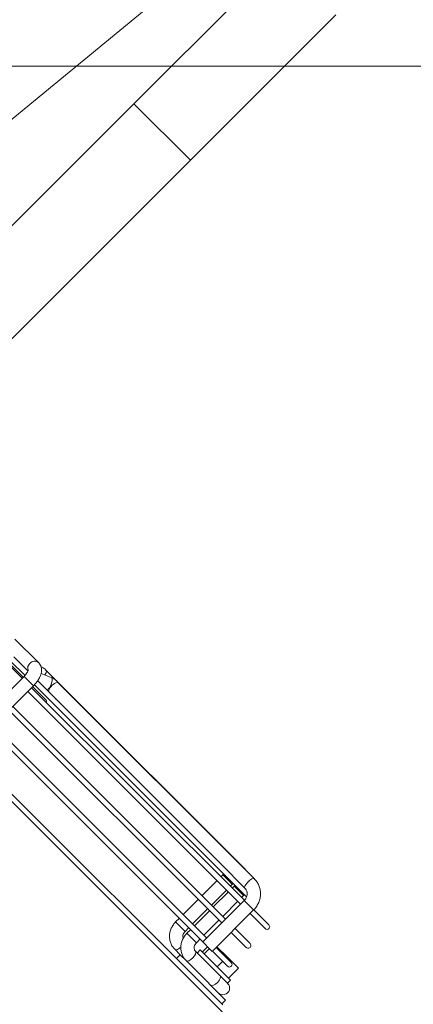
# Model space of a CAD drawing. Header units: millimetres. Extents: x 4946 to 18537, y -10559 to 785.
# Tile 49 of 79: x 7856 to 7868, y -730 to -698. Entities that reach past the tile are written whole.
import ezdxf

# ---------------------------------------------------------------- set-up
doc = ezdxf.new("R2010")
doc.units = ezdxf.units.MM
doc.layers.add('mm_went_opis', color=7, linetype='Continuous', lineweight=15)
doc.layers.add('PG_WYMIARY', color=1, linetype='Continuous', lineweight=18)
doc.styles.add('BIKWYM', font='BIKROMSW.SHX', dxfattribs={"width": 0.8})
doc.dimstyles.new('BA_KR_50', dxfattribs={"dimscale": 0.5, "dimtxt": 25, "dimasz": 1.666667, "dimexe": 24, "dimexo": 0, "dimgap": 0, "dimtad": 0, "dimdec": 1, "dimrnd": 0.5, "dimzin": 9, "dimdsep": 46, "dimtxsty": 'BIKWYM', "dimblk": 'WYM-KR', "dimcen": 0, "dimdle": 20, "dimclrd": 256, "dimclre": 256, "dimclrt": 7, "dimadec": 0, "dimazin": 0, "dimtfac": 0.033333, "dimtdec": 1, "dimtmove": 0, "dimatfit": 3, "dimldrblk": 'WYM-KR', "dimfxl": 40, "dimfxlon": 1, "dimtvp": 0.8, "dimtolj": 1, "dimarcsym": 0})

# ---------------------------------------------------------------- blocks, each defined once
blk = doc.blocks.new('W_Gorny')
at = {"color": 7, "linetype": 'Continuous', "lineweight": 13}
for p, q in [((143.801, 244.007), (143.801, 251.724)), ((146.801, 244.007), (146.801, 251.724)), ((146.801, 244.007), (143.801, 244.007)), ((143.801, 230.641), (143.801, 244.007)), ((146.801, 230.641), (146.801, 244.007)), ((156.135, 226.624), (154.871, 226.624)), ((156.846, 226.567), (156.476, 226.402)), ((157.116, 226.624), (156.515, 226.624)), ((167.05, 226.624), (157.116, 226.624)), ((157.116, 226.624), (157.155, 226.608)), ((167.586, 226.614), (157.174, 226.614)), ((167.148, 226.614), (167.05, 226.624)), ((167.05, 226.624), (167.08, 226.614)), ((155.787, 226.124), (155.318, 226.124)), ((155.787, 226.124), (156.058, 226.124)), ((166.905, 226.124), (156.584, 226.124)), ((157.143, 226.132), (157.117, 226.124)), ((166.967, 226.114), (167.586, 226.114)), ((156.1, 225.832), (155.335, 225.832)), ((156.1, 225.774), (155.335, 225.774)), ((155.336, 225.924), (156.105, 225.924)), ((156.1, 225.874), (156.1, 223.814)), ((156.1, 225.874), (156.124, 225.874)), ((156.124, 225.874), (156.6, 225.874)), ((156.599, 225.909), (156.633, 225.924)), ((156.6, 223.814), (156.6, 225.874)), ((157.295, 225.832), (156.6, 225.832)), ((167.915, 225.774), (156.6, 225.774)), ((156.605, 225.924), (167.871, 225.924)), ((166.65, 225.874), (166.65, 225.774)), ((166.65, 225.874), (167.007, 225.874)), ((167.007, 225.874), (167.15, 225.874)), ((167.15, 225.874), (167.147, 225.924)), ((167.15, 225.774), (167.15, 225.874)), ((167.251, 225.874), (167.251, 225.774)), ((167.751, 225.874), (167.251, 225.874)), ((167.751, 225.874), (167.748, 225.924)), ((167.751, 225.774), (167.751, 225.874)), ((167.902, 225.764), (167.902, 223.564)), ((167.902, 225.764), (168.259, 225.764)), ((168.259, 225.764), (168.402, 225.764)), ((168.402, 223.564), (168.402, 225.764)), ((169.201, 225.774), (168.417, 225.774)), ((156.6, 225.574), (167.902, 225.574)), ((166.65, 225.574), (166.65, 224.774)), ((167.15, 224.774), (167.15, 225.574)), ((167.251, 225.574), (167.251, 224.774)), ((167.751, 224.774), (167.751, 225.574)), ((168.402, 225.574), (169.201, 225.574)), ((167.902, 224.774), (156.6, 224.774)), ((156.6, 224.574), (167.902, 224.574)), ((166.65, 224.574), (166.65, 223.774)), ((167.15, 223.774), (167.15, 224.574)), ((167.251, 224.574), (167.251, 223.774)), ((167.751, 223.774), (167.751, 224.574)), ((169.201, 224.774), (168.402, 224.774)), ((168.402, 224.574), (169.201, 224.574)), ((167.902, 223.774), (157.246, 223.774)), ((157.246, 223.574), (167.902, 223.574)), ((166.65, 223.574), (166.65, 223.374)), ((167.15, 223.374), (167.15, 223.574)), ((167.251, 223.574), (167.251, 223.374)), ((167.751, 223.374), (167.751, 223.574)), ((167.902, 223.564), (168.259, 223.564)), ((168.155, 223.564), (168.155, 223.284)), ((168.253, 223.564), (168.253, 223.284)), ((168.259, 223.564), (168.402, 223.564)), ((168.402, 223.814), (168.946, 223.814)), ((169.201, 223.774), (168.402, 223.774)), ((168.402, 223.574), (169.201, 223.574)), ((168.946, 223.814), (168.946, 223.774)), ((168.946, 223.814), (169.542, 223.814)), ((168.946, 223.574), (168.946, 223.284)), ((169.542, 223.814), (169.542, 223.284)), ((166.65, 223.374), (167.007, 223.374)), ((167.007, 223.374), (167.15, 223.374)), ((167.751, 223.374), (167.251, 223.374)), ((168.799, 223.124), (167.953, 223.124)), ((168.048, 223.284), (168.048, 223.124)), ((169.648, 223.284), (168.048, 223.284)), ((169.639, 223.124), (168.799, 223.124)), ((169.661, 223.124), (169.639, 223.124)), ((169.648, 223.124), (169.648, 223.284)), ((158.412, 222.424), (170.101, 222.424)), ((167.351, 222.624), (167.648, 222.624)), ((167.648, 222.624), (167.648, 222.424)), ((167.953, 222.624), (167.648, 222.624)), ((167.953, 222.624), (168.269, 222.624)), ((170.048, 222.624), (168.269, 222.624)), ((170.048, 222.424), (170.048, 222.624)), ((170.301, 222.224), (158.518, 222.224))]:
    blk.add_line(p, q, dxfattribs=at)
at = {"color": 7, "linetype": 'Continuous', "lineweight": 13, "flags": 128}
for points in [[(156.615, 226.464), (156.614, 226.47), (156.591, 226.551), (156.556, 226.605), (156.515, 226.624), (156.515, 226.624)], [(156.846, 226.567), (156.863, 226.57), (156.911, 226.553), (156.964, 226.502), (157.014, 226.427), (157.055, 226.338), (157.079, 226.249), (157.083, 226.174), (157.067, 226.124)], [(157.115, 226.541), (157.142, 226.595), (157.174, 226.614)], [(167.586, 226.114), (167.554, 226.133), (167.527, 226.188), (167.509, 226.269), (167.503, 226.364), (167.509, 226.46), (167.527, 226.541)], [(167.527, 226.541), (167.554, 226.595), (167.586, 226.614)], [(167.953, 223.124), (167.994, 223.105), (168.029, 223.051), (168.052, 222.97), (168.06, 222.874), (168.052, 222.779), (168.029, 222.698), (167.994, 222.643), (167.953, 222.624), (167.953, 222.624)], [(169.262, 223.124), (169.303, 223.105), (169.338, 223.051), (169.361, 222.97), (169.369, 222.874), (169.361, 222.779), (169.338, 222.698), (169.303, 222.643), (169.262, 222.624), (169.262, 222.624)], [(167.351, 222.624), (167.392, 222.643), (167.427, 222.698), (167.45, 222.779), (167.458, 222.846)]]:
    blk.add_lwpolyline(points, dxfattribs=at)
at = {"color": 7, "linetype": 'Continuous', "lineweight": 13}
for centre, radius, start, end in [((156.143, 226.39), 0.235, 92.028, 183.7471), ((157.544, 226.368), 0.463, 158.0527, 211.7533), ((156.161, 226.369), 0.252, 178.7136, 241.975), ((157.295, 225.732), 0.1, 25.1193, 90), ((169.201, 225.674), 0.1, 270, 90), ((169.201, 224.674), 0.1, 270, 90), ((169.201, 223.674), 0.1, 270, 90), ((169.661, 222.874), 0.25, 270, 90)]:
    blk.add_arc(centre, radius, start, end, dxfattribs=at)
for points, knots in [([(156.6, 225.874), (156.599, 225.901), (156.598, 225.978), (156.583, 226.103), (156.55, 226.245), (156.5, 226.371), (156.436, 226.473), (156.359, 226.55), (156.271, 226.601), (156.193, 226.622), (156.147, 226.624), (156.135, 226.624)], [0, 0, 0, 0, 0.073045, 0.210809, 0.351522, 0.498881, 0.632573, 0.748462, 0.85598, 0.960137, 1, 1, 1, 1]), ([(156.515, 226.624), (156.483, 226.623), (156.407, 226.621), (156.334, 226.598), (156.291, 226.584)], [0, 0, 0, 0, 0.41905, 1, 1, 1, 1]), ([(157.116, 226.624), (157.084, 226.623), (157.004, 226.62), (156.914, 226.595), (156.858, 226.572), (156.846, 226.567)], [0, 0, 0, 0, 0.343702, 0.861185, 1, 1, 1, 1]), ([(168.402, 225.764), (168.401, 225.798), (168.398, 225.886), (168.367, 226.027), (168.304, 226.179), (168.213, 226.317), (168.099, 226.433), (167.965, 226.523), (167.817, 226.585), (167.688, 226.611), (167.611, 226.614), (167.586, 226.614)], [0, 0, 0, 0, 0.075554, 0.199859, 0.324375, 0.448815, 0.573006, 0.696785, 0.820041, 0.942755, 1, 1, 1, 1]), ([(156.043, 226.158), (156.042, 226.158), (156.039, 226.161), (156.05, 226.147), (156.066, 226.109), (156.084, 226.045), (156.097, 225.964), (156.099, 225.904), (156.1, 225.874)], [0, 0, 0, 0, 0.02601, 0.19302, 0.368742, 0.571328, 0.791881, 1, 1, 1, 1]), ([(157.545, 226.115), (157.541, 226.115), (157.534, 226.115), (157.519, 226.119), (157.505, 226.122), (157.493, 226.124), (157.482, 226.125), (157.473, 226.124), (157.465, 226.123), (157.458, 226.12), (157.456, 226.117), (157.457, 226.114), (157.463, 226.115), (157.464, 226.115)], [0, 0, 0, 0, 0.162267, 0.285888, 0.372376, 0.436539, 0.490555, 0.544685, 0.596979, 0.673851, 0.788095, 0.960645, 1, 1, 1, 1]), ([(165.083, 226.114), (165.079, 226.115), (165.072, 226.116), (165.055, 226.119), (165.042, 226.122), (165.029, 226.124), (165.018, 226.125), (165.009, 226.124), (165.002, 226.122), (164.995, 226.119), (164.994, 226.115), (164.999, 226.115), (165.002, 226.114)], [0, 0, 0, 0, 0.18345, 0.298187, 0.38171, 0.443801, 0.50634, 0.559731, 0.613265, 0.697356, 0.82451, 1, 1, 1, 1]), ([(166.967, 226.115), (166.964, 226.115), (166.959, 226.115), (166.945, 226.118), (166.93, 226.122), (166.918, 226.124), (166.907, 226.124), (166.898, 226.124), (166.892, 226.124), (166.89, 226.123), (166.89, 226.123)], [0, 0, 0, 0, 0.224073, 0.450816, 0.601861, 0.713994, 0.806081, 0.898447, 0.985553, 1, 1, 1, 1]), ([(167.586, 226.114), (167.598, 226.114), (167.642, 226.112), (167.715, 226.089), (167.797, 226.032), (167.859, 225.95), (167.896, 225.857), (167.9, 225.793), (167.902, 225.764)], [0, 0, 0, 0, 0.076232, 0.275815, 0.472592, 0.66304, 0.848345, 1, 1, 1, 1]), ([(166.644, 225.924), (166.645, 225.921), (166.65, 225.905), (166.65, 225.888), (166.65, 225.874)], [0, 0, 0, 0, 0.205724, 1, 1, 1, 1]), ([(167.248, 225.916), (167.248, 225.916), (167.252, 225.903), (167.251, 225.888), (167.251, 225.874)], [0, 0, 0, 0, 0.036917, 1, 1, 1, 1]), ([(166.65, 223.374), (166.651, 223.343), (166.654, 223.259), (166.684, 223.126), (166.746, 222.984), (166.835, 222.858), (166.947, 222.754), (167.077, 222.679), (167.214, 222.632), (167.307, 222.627), (167.351, 222.624)], [0, 0, 0, 0, 0.0817871, 0.2154349, 0.3494941, 0.4834788, 0.6169619, 0.7495132, 0.880845, 1, 1, 1, 1]), ([(167.287, 223.141), (167.281, 223.143), (167.256, 223.15), (167.215, 223.187), (167.172, 223.251), (167.152, 223.318), (167.15, 223.361), (167.15, 223.374)], [0, 0, 0, 0, 0.093821, 0.358595, 0.610635, 0.877003, 1, 1, 1, 1]), ([(167.251, 223.374), (167.252, 223.343), (167.255, 223.259), (167.285, 223.126), (167.348, 222.984), (167.437, 222.858), (167.549, 222.754), (167.678, 222.679), (167.815, 222.632), (167.908, 222.627), (167.953, 222.624)], [0, 0, 0, 0, 0.081787, 0.215435, 0.349494, 0.483479, 0.616962, 0.749513, 0.880845, 1, 1, 1, 1]), ([(167.953, 223.124), (167.945, 223.125), (167.917, 223.126), (167.871, 223.142), (167.816, 223.186), (167.774, 223.251), (167.753, 223.318), (167.752, 223.361), (167.751, 223.374)], [0, 0, 0, 0, 0.084433, 0.307489, 0.509832, 0.702444, 0.906005, 1, 1, 1, 1])]:
    blk.add_open_spline(points, degree=3, knots=knots, dxfattribs=at)
blk = doc.blocks.new('WYM-KR')
at = {"color": 7, "linetype": 'ByBlock'}
blk.add_line((6.24, 6.24), (-6.24, -6.24), dxfattribs=at)
at = {"linetype": 'ByBlock'}
blk.add_line((11.52, 0), (-11.52, 0), dxfattribs=at)
blk = doc.blocks.new('*D308')
at = {"layer": 'Defpoints', "color": 0, "transparency": 16777216}
for p in [(7475.048, -697.305), (7885.048, -697.305), (7885.048, -784.376)]:
    blk.add_point(p, dxfattribs=at)
at = {"layer": 'PG_WYMIARY', "lineweight": -2, "transparency": 16777216}
for p, q in [((7475.048, -764.376), (7475.048, -796.376)), ((7885.048, -764.376), (7885.048, -796.376)), ((7475.881, -784.376), (7884.214, -784.376))]:
    blk.add_line(p, q, dxfattribs=at)
at = {"layer": 'PG_WYMIARY', "lineweight": -2, "transparency": 16777216, "xscale": 0.8333333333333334, "yscale": 0.8333333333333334, "zscale": 0.8333333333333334, "rotation": 180}
blk.add_blockref('WYM-KR', (7475.048, -784.376), dxfattribs=at)
at = {"layer": 'PG_WYMIARY', "lineweight": -2, "transparency": 16777216, "xscale": 0.8333333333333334, "yscale": 0.8333333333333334, "zscale": 0.8333333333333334}
blk.add_blockref('WYM-KR', (7885.048, -784.376), dxfattribs=at)
at = {"layer": 'PG_WYMIARY', "color": 7, "transparency": 16777216, "insert": (7680.048, -774.376), "char_height": 12.5, "attachment_point": 5, "style": 'BIKWYM'}
blk.add_mtext('\\A1;410', dxfattribs=at)
blk = doc.blocks.new('*D332')
at = {"layer": 'Defpoints', "color": 0, "transparency": 16777216}
for p in [(7885.048, -657.305), (7792.142, -697.305), (7885.048, -697.305)]:
    blk.add_point(p, dxfattribs=at)
at = {"layer": 'PG_WYMIARY', "lineweight": -2, "transparency": 16777216}
for p, q in [((7812.142, -657.305), (7780.142, -657.305)), ((7792.142, -658.138), (7792.142, -696.472)), ((7812.142, -697.305), (7780.142, -697.305))]:
    blk.add_line(p, q, dxfattribs=at)
at = {"layer": 'PG_WYMIARY', "lineweight": -2, "transparency": 16777216, "xscale": 0.8333333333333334, "yscale": 0.8333333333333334, "zscale": 0.8333333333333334}
for p, rotation in [((7792.142, -657.305), 90), ((7792.142, -697.305), 270)]:
    blk.add_blockref('WYM-KR', p, dxfattribs=dict(at, rotation=rotation))
at = {"layer": 'PG_WYMIARY', "color": 7, "transparency": 16777216, "insert": (7782.142, -677.305), "char_height": 12.5, "attachment_point": 5, "rotation": 90, "style": 'BIKWYM'}
blk.add_mtext('\\A1;40', dxfattribs=at)
blk = doc.blocks.new('*D333')
at = {"layer": 'Defpoints', "color": 0, "transparency": 16777216}
for p in [(7885.048, -697.305), (7792.142, -1257.305), (7885.048, -1257.305)]:
    blk.add_point(p, dxfattribs=at)
at = {"layer": 'PG_WYMIARY', "lineweight": -2, "transparency": 16777216}
for p, q in [((7812.142, -697.305), (7780.142, -697.305)), ((7792.142, -698.138), (7792.142, -1256.472)), ((7812.142, -1257.305), (7780.142, -1257.305))]:
    blk.add_line(p, q, dxfattribs=at)
at = {"layer": 'PG_WYMIARY', "lineweight": -2, "transparency": 16777216, "xscale": 0.8333333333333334, "yscale": 0.8333333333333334, "zscale": 0.8333333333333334}
for p, rotation in [((7792.142, -697.305), 90), ((7792.142, -1257.305), 270)]:
    blk.add_blockref('WYM-KR', p, dxfattribs=dict(at, rotation=rotation))
at = {"layer": 'PG_WYMIARY', "color": 7, "transparency": 16777216, "insert": (7782.142, -977.305), "char_height": 12.5, "attachment_point": 5, "rotation": 90, "style": 'BIKWYM'}
blk.add_mtext('\\A1;560', dxfattribs=at)

msp = doc.modelspace()

# ---------------------------------------------------------------- linework, layer by layer
at = {"layer": 'Defpoints', "color": 6, "lineweight": 18}
for points in [[(7046.25, 785.157), (9146.25, 785.157), (9146.25, -699.843), (7046.25, -699.843)], [(7046.25, -699.843), (9146.25, -699.843), (9146.25, -2184.843), (7046.25, -2184.843)]]:
    msp.add_lwpolyline(points, close=True, dxfattribs=at)
at = {"layer": 'mm_went_opis'}
msp.add_lwpolyline([(7805.94, -742.421), (7885.048, -677.305)], dxfattribs=at)

# ---------------------------------------------------------------- block references
at = {"color": 18, "lineweight": 13, "true_color": 0x000000, "xscale": 0.8500000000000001, "yscale": 0.8500000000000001, "zscale": 0.8500000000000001, "rotation": 315.000000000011}
msp.add_blockref('W_Gorny', (7626.419, -761.27), dxfattribs=at)

# ---------------------------------------------------------------- dimensions: what is measured, and where the dimension line sits
at = {"layer": 'PG_WYMIARY'}
for base, p1, p2, picture, middle in [((7792.142, -697.305), (7885.048, -657.305), (7885.048, -697.305), '*D332', (7782.142, -677.305)), ((7792.142, -1257.305), (7885.048, -697.305), (7885.048, -1257.305), '*D333', (7782.142, -977.305))]:
    dim = msp.add_linear_dim(base=base, p1=p1, p2=p2, angle=90, dimstyle='BA_KR_50', override={"dimdec": 0, "dimrnd": 0, "dimtmove": 1}, dxfattribs=at)
    dim.commit()
    dim.dimension.update_dxf_attribs({"geometry": picture, "text_midpoint": middle})
dim = msp.add_linear_dim(base=(7885.048, -784.376), p1=(7475.048, -697.305), p2=(7885.048, -697.305), dimstyle='BA_KR_50', override={"dimdec": 0, "dimrnd": 0, "dimtmove": 1}, dxfattribs=at)
dim.commit()
dim.dimension.update_dxf_attribs({"geometry": '*D308', "text_midpoint": (7680.048, -774.376)})

doc.saveas('drawing.dxf')
